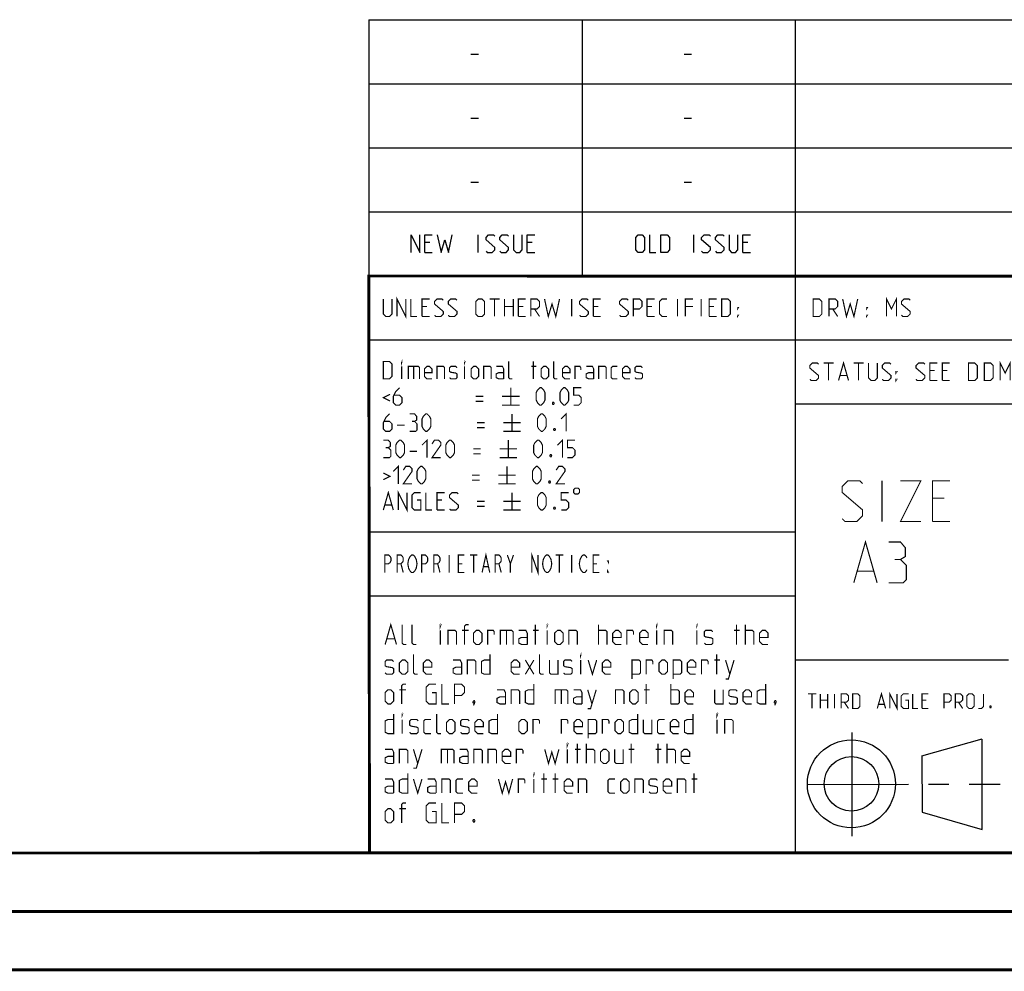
# Model space of a CAD drawing. Header units: millimetres. Extents: x 0 to 420, y 0 to 297.
# Tile 10 of 13: x 217 to 301, y 0 to 81. Entities that reach past the tile are written whole.
import ezdxf

# ---------------------------------------------------------------- set-up
doc = ezdxf.new("R2010")
doc.units = ezdxf.units.MM
doc.header["$LTSCALE"] = 23.1
doc.linetypes.add('CENTER', pattern=[0.6, 0.375, -0.075, 0.075, -0.075])
doc.layers.get('0').update_dxf_attribs({"linetype": 'CONTINUOUS'})
doc.layers.add('DEFAULT_1', color=7, linetype='CENTER')

msp = doc.modelspace()

# ---------------------------------------------------------------- linework, layer by layer
at = {"color": 2, "linetype": 'CONTINUOUS'}
for p, q in [((246.8497, 81.4948), (409.8097, 81.4948)), ((246.8497, 81.4948), (246.8497, 10.1248)), ((265.1297, 81.4948), (265.1297, 59.5348)), ((283.4097, 81.4948), (283.4097, 10.1248)), ((255.5968, 78.5355), (256.2397, 78.5355)), ((273.8768, 78.5355), (274.5197, 78.5355)), ((246.8497, 76.0048), (409.8097, 76.0048)), ((255.5968, 73.0455), (256.2397, 73.0455)), ((273.8768, 73.0455), (274.5197, 73.0455)), ((246.8497, 70.5148), (409.8097, 70.5148)), ((255.5968, 67.5555), (256.2397, 67.5555)), ((273.8768, 67.5555), (274.5197, 67.5555)), ((246.8497, 65.0248), (409.8097, 65.0248)), ((256.2218, 61.5298), (256.2218, 63.0298)), ((274.6982, 61.5298), (274.6982, 63.0298)), ((252.079, 62.387), (251.6504, 62.387)), ((260.8647, 62.387), (260.4361, 62.387)), ((279.3411, 62.387), (278.9125, 62.387)), ((251.6504, 61.5298), (252.2932, 61.5298)), ((260.4361, 61.5298), (261.0789, 61.5298)), ((278.9125, 61.5298), (279.5554, 61.5298)), ((246.8497, 59.5348), (409.8097, 59.5348)), ((246.8497, 54.0448), (356.5297, 54.0448)), ((283.4097, 48.5548), (338.2497, 48.5548)), ((246.8497, 37.5748), (283.4097, 37.5748)), ((246.8497, 32.0848), (283.4097, 32.0848)), ((283.4097, 26.5948), (301.6897, 26.5948)), ((288.2433, 20.3464), (288.2433, 11.4562)), ((294.2615, 18.3704), (299.4278, 19.8112)), ((299.4288, 12.0387), (299.4304, 19.8002)), ((294.2618, 18.3702), (294.2732, 13.5235)), ((294.2723, 13.5244), (299.4283, 12.0388)), ((246.8497, 10.1248), (409.8097, 10.1248))]:
    msp.add_line(p, q, dxfattribs=at)
at = {"color": 7, "linetype": 'CONTINUOUS'}
for p, q in [((246.9195, 10.2171), (246.8474, 59.5185)), ((246.8681, 59.5058), (409.628, 59.4942)), ((409.86, 10.0737), (25.007, 10.0134))]:
    msp.add_line(p, q, dxfattribs=at)
at = {"color": 2, "linetype": 'CONTINUOUS'}
for points in [[(250.4718, 61.5298), (250.4718, 63.0298), (251.2218, 61.5298), (251.2218, 63.0298)], [(251.6504, 61.5298), (251.6504, 63.0298), (252.2932, 63.0298)], [(252.7218, 63.0298), (253.0432, 61.5298), (253.3647, 62.6013), (253.6861, 61.5298), (254.0075, 63.0298)], [(256.9004, 61.637), (257.0075, 61.5298), (257.4361, 61.5298), (257.6504, 61.7441), (257.6504, 61.9584), (256.9004, 62.6013), (256.9004, 62.8155), (257.1147, 63.0298), (257.5432, 63.0298), (257.6504, 62.9227)], [(258.079, 61.637), (258.1861, 61.5298), (258.6147, 61.5298), (258.8289, 61.7441), (258.8289, 61.9584), (258.079, 62.6013), (258.079, 62.8155), (258.2932, 63.0298), (258.7218, 63.0298), (258.8289, 62.9227)], [(259.2575, 63.0298), (259.2575, 61.7441), (259.4718, 61.5298), (259.7932, 61.5298), (260.0075, 61.7441), (260.0075, 63.0298)], [(260.4361, 61.5298), (260.4361, 63.0298), (261.0789, 63.0298)], [(269.734, 61.7441), (269.734, 62.8155), (269.9482, 63.0298), (270.2697, 63.0298), (270.4839, 62.8155), (270.4839, 61.7441), (270.2697, 61.5298), (269.9482, 61.5298), (269.734, 61.7441)], [(270.9125, 63.0298), (270.9125, 61.5298), (271.4482, 61.5298)], [(271.8768, 61.5298), (271.8768, 63.0298), (272.4125, 63.0298), (272.6268, 62.8155), (272.6268, 61.7441), (272.4125, 61.5298), (271.8768, 61.5298)], [(275.3768, 61.637), (275.484, 61.5298), (275.9125, 61.5298), (276.1268, 61.7441), (276.1268, 61.9584), (275.3768, 62.6013), (275.3768, 62.8155), (275.5911, 63.0298), (276.0197, 63.0298), (276.1268, 62.9227)], [(276.5554, 61.637), (276.6625, 61.5298), (277.0911, 61.5298), (277.3054, 61.7441), (277.3054, 61.9584), (276.5554, 62.6013), (276.5554, 62.8155), (276.7697, 63.0298), (277.1982, 63.0298), (277.3054, 62.9227)], [(277.7339, 63.0298), (277.7339, 61.7441), (277.9482, 61.5298), (278.2697, 61.5298), (278.4839, 61.7441), (278.4839, 63.0298)], [(278.9125, 61.5298), (278.9125, 63.0298), (279.5554, 63.0298)]]:
    msp.add_lwpolyline(points, dxfattribs=at)
at = {"color": 7, "linetype": 'CONTINUOUS', "const_width": 0.25}
for points in [[(246.906, 9.9543), (246.8462, 59.6389)], [(246.8597, 59.511), (409.6521, 59.467)], [(409.8307, 10.048), (25, 10)], [(20, 5), (415, 5)], [(420, 0), (0, 0)]]:
    msp.add_lwpolyline(points, dxfattribs=at)
at = {"color": 2, "linetype": 'CONTINUOUS', "const_width": 0.1}
for points in [[(248.0907, 57.5398), (248.0907, 56.2541), (248.305, 56.0398), (248.6264, 56.0398), (248.8407, 56.2541), (248.8407, 57.5398)], [(249.2693, 56.0398), (249.2693, 57.5398), (250.0193, 56.0398), (250.0193, 57.5398)], [(250.4479, 57.5398), (250.4479, 56.0398), (250.9836, 56.0398)], [(251.4122, 56.0398), (251.4122, 57.5398), (252.055, 57.5398)], [(252.4836, 56.147), (252.5907, 56.0398), (253.0193, 56.0398), (253.2336, 56.2541), (253.2336, 56.4684), (252.4836, 57.1113), (252.4836, 57.3255), (252.6979, 57.5398), (253.1264, 57.5398), (253.2336, 57.4327)], [(253.6622, 56.147), (253.7693, 56.0398), (254.1979, 56.0398), (254.4122, 56.2541), (254.4122, 56.4684), (253.6622, 57.1113), (253.6622, 57.3255), (253.8764, 57.5398), (254.305, 57.5398), (254.4122, 57.4327)], [(256.0193, 56.2541), (256.0193, 57.3255), (256.2336, 57.5398), (256.555, 57.5398), (256.7693, 57.3255), (256.7693, 56.2541), (256.555, 56.0398), (256.2336, 56.0398), (256.0193, 56.2541)], [(257.1979, 57.5398), (258.055, 57.5398)], [(257.6264, 56.0398), (257.6264, 57.5398)], [(258.4836, 56.0398), (258.4836, 57.5398)], [(259.2336, 57.5398), (259.2336, 56.0398)], [(259.6622, 56.0398), (259.6622, 57.5398), (260.305, 57.5398)], [(260.7336, 56.0398), (260.7336, 57.5398), (261.2693, 57.5398), (261.4836, 57.3255), (261.4836, 56.897), (261.2693, 56.6827), (260.7336, 56.6827)], [(261.9122, 57.5398), (262.2336, 56.0398), (262.555, 57.1113), (262.8764, 56.0398), (263.1979, 57.5398)], [(264.2336, 56.0398), (264.2336, 57.5398)], [(264.9122, 56.147), (265.0193, 56.0398), (265.4479, 56.0398), (265.6622, 56.2541), (265.6622, 56.4684), (264.9122, 57.1113), (264.9122, 57.3255), (265.1265, 57.5398), (265.555, 57.5398), (265.6622, 57.4327)], [(266.0907, 56.0398), (266.0907, 57.5398), (266.7336, 57.5398)], [(268.3407, 56.147), (268.4479, 56.0398), (268.8764, 56.0398), (269.0907, 56.2541), (269.0907, 56.4684), (268.3407, 57.1113), (268.3407, 57.3255), (268.555, 57.5398), (268.9836, 57.5398), (269.0907, 57.4327)], [(269.5193, 56.0398), (269.5193, 57.5398), (270.055, 57.5398), (270.2693, 57.3255), (270.2693, 56.897), (270.055, 56.6827), (269.5193, 56.6827)], [(270.6979, 56.0398), (270.6979, 57.5398), (271.3407, 57.5398)], [(272.4122, 56.0398), (271.9836, 56.0398), (271.7693, 56.2541), (271.7693, 57.3255), (271.9836, 57.5398), (272.4122, 57.5398)], [(273.305, 56.0398), (273.305, 57.5398)], [(273.9836, 56.0398), (273.9836, 57.5398), (274.6264, 57.5398)], [(275.3407, 56.0398), (275.3407, 57.5398)], [(276.0193, 56.0398), (276.0193, 57.5398), (276.6622, 57.5398)], [(277.0907, 56.0398), (277.0907, 57.5398), (277.6265, 57.5398), (277.8407, 57.3255), (277.8407, 56.2541), (277.6265, 56.0398), (277.0907, 56.0398)], [(284.9364, 56.0398), (284.9364, 57.5398), (285.4722, 57.5398), (285.6864, 57.3255), (285.6864, 56.2541), (285.4722, 56.0398), (284.9364, 56.0398)], [(286.2936, 56.0398), (286.2936, 57.5398), (286.8293, 57.5398), (287.0436, 57.3255), (287.0436, 56.897), (286.8293, 56.6827), (286.2936, 56.6827)], [(287.4722, 57.5398), (287.7936, 56.0398), (288.115, 57.1113), (288.4365, 56.0398), (288.7579, 57.5398)], [(291.2222, 56.0398), (291.2222, 57.5398), (291.6507, 56.6827), (292.0793, 57.5398), (292.0793, 56.0398)], [(292.5079, 56.147), (292.615, 56.0398), (293.0436, 56.0398), (293.2579, 56.2541), (293.2579, 56.4684), (292.5079, 57.1113), (292.5079, 57.3255), (292.7222, 57.5398), (293.1507, 57.5398), (293.2579, 57.4327)], [(251.8407, 56.897), (251.4122, 56.897)], [(258.4836, 56.897), (259.2336, 56.897)], [(260.0907, 56.897), (259.6622, 56.897)], [(261.055, 56.6827), (261.4836, 56.0398)], [(266.5193, 56.897), (266.0907, 56.897)], [(271.1265, 56.897), (270.6979, 56.897)], [(274.6264, 56.897), (273.9836, 56.897)], [(276.4479, 56.897), (276.0193, 56.897)], [(278.4479, 56.6827), (278.4479, 56.7898), (278.5193, 56.7898), (278.4479, 56.6827)], [(286.615, 56.6827), (287.0436, 56.0398)], [(289.5079, 56.6827), (289.5079, 56.7898), (289.5793, 56.7898), (289.5079, 56.6827)], [(251.4122, 56.0398), (252.055, 56.0398)], [(259.6622, 56.0398), (260.305, 56.0398)], [(266.0907, 56.0398), (266.7336, 56.0398)], [(270.6979, 56.0398), (271.3407, 56.0398)], [(276.0193, 56.0398), (276.6622, 56.0398)], [(278.4479, 56.0398), (278.4479, 56.147), (278.5193, 56.147), (278.4479, 56.0398)], [(289.5079, 56.0398), (289.5079, 56.147), (289.5793, 56.147), (289.5079, 56.0398)], [(248.0907, 50.6848), (248.0907, 52.1848), (248.6264, 52.1848), (248.8407, 51.9705), (248.8407, 50.8991), (248.6264, 50.6848), (248.0907, 50.6848)], [(249.6622, 52.0777), (249.6622, 52.1848), (249.6979, 52.1848), (249.6622, 52.0777)], [(249.6622, 50.6848), (249.6622, 51.7563)], [(250.2336, 50.6848), (250.2336, 51.7563), (251.0907, 51.7563), (251.1979, 51.6491), (251.1979, 50.6848)], [(250.6979, 51.7563), (250.6979, 50.6848)], [(252.2693, 50.6848), (251.8407, 50.6848), (251.6265, 50.8991), (251.6265, 51.542), (251.8407, 51.7563), (252.055, 51.7563), (252.2693, 51.542), (252.2693, 51.2205), (251.6265, 51.2205)], [(252.6979, 50.6848), (252.6979, 51.7563), (253.2336, 51.7563), (253.3407, 51.6491), (253.3407, 50.6848)], [(253.7693, 50.792), (253.8764, 50.6848), (254.305, 50.6848), (254.4122, 50.792), (254.4122, 51.1134), (254.305, 51.1848), (253.8764, 51.2563), (253.7693, 51.3277), (253.7693, 51.6491), (253.8764, 51.7563), (254.305, 51.7563), (254.4122, 51.6491)], [(255.055, 52.0777), (255.055, 52.1848), (255.0907, 52.1848), (255.055, 52.0777)], [(255.055, 50.6848), (255.055, 51.7563)], [(255.6264, 50.8991), (255.6264, 51.542), (255.8407, 51.7563), (256.055, 51.7563), (256.2693, 51.542), (256.2693, 50.8991), (256.055, 50.6848), (255.8407, 50.6848), (255.6264, 50.8991)], [(256.6979, 50.6848), (256.6979, 51.7563), (257.2336, 51.7563), (257.3407, 51.6491), (257.3407, 50.6848)], [(258.4122, 50.6848), (258.4122, 51.542), (258.305, 51.7563), (257.7693, 51.7563)], [(259.1622, 50.6848), (258.9479, 50.6848), (258.8407, 50.792), (258.8407, 52.1848)], [(260.7693, 51.7563), (261.1979, 51.7563)], [(260.9479, 50.6848), (260.9479, 52.1848)], [(261.6264, 50.8991), (261.6264, 51.542), (261.8407, 51.7563), (262.055, 51.7563), (262.2693, 51.542), (262.2693, 50.8991), (262.055, 50.6848), (261.8407, 50.6848), (261.6264, 50.8991)], [(263.0193, 50.6848), (262.805, 50.6848), (262.6979, 50.792), (262.6979, 52.1848)], [(264.0907, 50.6848), (263.6622, 50.6848), (263.4479, 50.8991), (263.4479, 51.542), (263.6622, 51.7563), (263.8765, 51.7563), (264.0907, 51.542), (264.0907, 51.2205), (263.4479, 51.2205)], [(264.5193, 50.6848), (264.5193, 51.7563), (264.9479, 51.7563), (265.0193, 51.6491), (265.0193, 51.4348)], [(266.1264, 50.6848), (266.1264, 51.542), (266.0193, 51.7563), (265.4836, 51.7563)], [(266.555, 50.6848), (266.555, 51.7563), (267.0907, 51.7563), (267.1979, 51.6491), (267.1979, 50.6848)], [(268.1622, 50.6848), (267.7336, 50.6848), (267.6264, 50.792), (267.6264, 51.6491), (267.7336, 51.7563), (268.1622, 51.7563)], [(269.2336, 50.6848), (268.805, 50.6848), (268.5907, 50.8991), (268.5907, 51.542), (268.805, 51.7563), (269.0193, 51.7563), (269.2336, 51.542), (269.2336, 51.2205), (268.5907, 51.2205)], [(269.6622, 50.792), (269.7693, 50.6848), (270.1979, 50.6848), (270.305, 50.792), (270.305, 51.1134), (270.1979, 51.1848), (269.7693, 51.2563), (269.6622, 51.3277), (269.6622, 51.6491), (269.7693, 51.7563), (270.1979, 51.7563), (270.305, 51.6491)], [(284.6507, 50.657), (284.7579, 50.5498), (285.1865, 50.5498), (285.4007, 50.7641), (285.4007, 50.9784), (284.6507, 51.6213), (284.6507, 51.8355), (284.865, 52.0498), (285.2936, 52.0498), (285.4007, 51.9427)], [(285.8293, 52.0498), (286.6865, 52.0498)], [(286.2579, 50.5498), (286.2579, 52.0498)], [(287.115, 50.5498), (287.5436, 52.0498), (287.9722, 50.5498)], [(288.4007, 52.0498), (289.2579, 52.0498)], [(288.8293, 50.5498), (288.8293, 52.0498)], [(289.6864, 52.0498), (289.6864, 50.7641), (289.9007, 50.5498), (290.2222, 50.5498), (290.4365, 50.7641), (290.4365, 52.0498)], [(290.865, 50.657), (290.9722, 50.5498), (291.4007, 50.5498), (291.615, 50.7641), (291.615, 50.9784), (290.865, 51.6213), (290.865, 51.8355), (291.0793, 52.0498), (291.5079, 52.0498), (291.615, 51.9427)], [(293.7579, 50.657), (293.865, 50.5498), (294.2936, 50.5498), (294.5079, 50.7641), (294.5079, 50.9784), (293.7579, 51.6213), (293.7579, 51.8355), (293.9722, 52.0498), (294.4007, 52.0498), (294.5079, 51.9427)], [(294.9364, 50.5498), (294.9364, 52.0498), (295.5793, 52.0498)], [(296.0079, 50.5498), (296.0079, 52.0498), (296.6507, 52.0498)], [(298.2579, 50.5498), (298.2579, 52.0498), (298.7936, 52.0498), (299.0079, 51.8355), (299.0079, 50.7641), (298.7936, 50.5498), (298.2579, 50.5498)], [(299.615, 50.5498), (299.615, 52.0498), (300.1507, 52.0498), (300.365, 51.8355), (300.365, 50.7641), (300.1507, 50.5498), (299.615, 50.5498)], [(300.9722, 50.5498), (300.9722, 52.0498), (301.4007, 51.1927), (301.8293, 52.0498), (301.8293, 50.5498)], [(258.4122, 50.6848), (257.9836, 50.6848), (257.7693, 50.792), (257.7693, 51.1134), (257.9836, 51.2205), (258.4122, 51.2205)], [(266.1264, 50.6848), (265.6979, 50.6848), (265.4836, 50.792), (265.4836, 51.1134), (265.6979, 51.2205), (266.1264, 51.2205)], [(287.2579, 50.9784), (287.8293, 50.9784)], [(292.0436, 51.1927), (292.0436, 51.2998), (292.115, 51.2998), (292.0436, 51.1927)], [(292.0436, 50.5498), (292.0436, 50.657), (292.115, 50.657), (292.0436, 50.5498)], [(295.365, 51.407), (294.9364, 51.407)], [(296.4365, 51.407), (296.0079, 51.407)], [(249.4836, 49.9348), (249.1622, 49.6134), (248.9479, 49.1848), (248.9479, 48.6491), (249.1622, 48.4348), (249.4836, 48.4348), (249.6979, 48.6491), (249.6979, 49.0777), (249.4836, 49.292), (249.0193, 49.292)], [(259.0193, 49.9348), (259.0193, 48.4348)], [(261.1979, 48.8634), (261.1979, 49.5063), (261.305, 49.7205), (261.5193, 49.9348), (261.6264, 49.9348), (261.8407, 49.7205), (261.9479, 49.5063), (261.9479, 48.8634), (261.8407, 48.6491), (261.6264, 48.4348), (261.5193, 48.4348), (261.305, 48.6491), (261.1979, 48.8634)], [(263.2336, 48.8634), (263.2336, 49.5063), (263.3407, 49.7205), (263.555, 49.9348), (263.6622, 49.9348), (263.8765, 49.7205), (263.9836, 49.5063), (263.9836, 48.8634), (263.8765, 48.6491), (263.6622, 48.4348), (263.555, 48.4348), (263.3407, 48.6491), (263.2336, 48.8634)], [(264.4122, 48.4348), (264.8407, 48.4348), (265.055, 48.6491), (265.055, 49.0777), (264.8407, 49.292), (264.4122, 49.292), (264.4122, 49.9348), (265.055, 49.9348)], [(294.9364, 50.5498), (295.5793, 50.5498)], [(296.0079, 50.5498), (296.6507, 50.5498)], [(248.6622, 49.3634), (248.0907, 49.0777), (248.6622, 48.792)], [(256.0193, 49.1848), (256.6622, 49.1848)], [(258.2693, 49.1848), (259.7693, 49.1848)], [(256.0193, 48.7563), (256.6622, 48.7563)], [(258.2693, 48.4348), (259.7693, 48.4348)], [(262.6979, 48.6848), (262.7336, 48.6134), (262.7336, 48.5777), (262.6979, 48.5063), (262.6265, 48.5063), (262.5907, 48.5777), (262.5907, 48.6134), (262.6265, 48.6848), (262.6979, 48.6848)], [(248.6264, 47.6848), (248.305, 47.3634), (248.0907, 46.9348), (248.0907, 46.3991), (248.305, 46.1848), (248.6264, 46.1848), (248.8407, 46.3991), (248.8407, 46.8277), (248.6264, 47.042), (248.1622, 47.042)], [(250.7693, 47.042), (250.9479, 47.1491), (250.9479, 47.4705), (250.7693, 47.6848), (250.3407, 47.6848)], [(251.4122, 46.6134), (251.4122, 47.2563), (251.5193, 47.4705), (251.7336, 47.6848), (251.8407, 47.6848), (252.055, 47.4705), (252.1622, 47.2563), (252.1622, 46.6134), (252.055, 46.3991), (251.8407, 46.1848), (251.7336, 46.1848), (251.5193, 46.3991), (251.4122, 46.6134)], [(259.1264, 47.6848), (259.1264, 46.1848)], [(261.305, 46.6134), (261.305, 47.2563), (261.4122, 47.4705), (261.6264, 47.6848), (261.7336, 47.6848), (261.9479, 47.4705), (262.055, 47.2563), (262.055, 46.6134), (261.9479, 46.3991), (261.7336, 46.1848), (261.6264, 46.1848), (261.4122, 46.3991), (261.305, 46.6134)], [(263.3407, 47.2563), (263.7693, 47.6848), (263.7693, 46.1848)], [(249.2693, 46.7205), (249.9122, 46.7205)], [(250.3407, 46.1848), (250.8765, 46.1848), (250.9836, 46.292), (250.9836, 46.8277), (250.7693, 47.042), (250.555, 47.042)], [(256.1265, 46.9348), (256.7693, 46.9348)], [(256.1265, 46.5063), (256.7693, 46.5063)], [(258.3764, 46.9348), (259.8765, 46.9348)], [(262.805, 46.4348), (262.8407, 46.3634), (262.8407, 46.3277), (262.805, 46.2563), (262.7336, 46.2563), (262.6979, 46.3277), (262.6979, 46.3634), (262.7336, 46.4348), (262.805, 46.4348)], [(258.3764, 46.1848), (259.8765, 46.1848)], [(248.5193, 44.792), (248.6979, 44.8991), (248.6979, 45.2205), (248.5193, 45.4348), (248.0907, 45.4348)], [(248.0907, 43.9348), (248.6264, 43.9348), (248.7336, 44.042), (248.7336, 44.5777), (248.5193, 44.792), (248.305, 44.792)], [(249.1622, 44.3634), (249.1622, 45.0063), (249.2693, 45.2205), (249.4836, 45.4348), (249.5907, 45.4348), (249.805, 45.2205), (249.9122, 45.0063), (249.9122, 44.3634), (249.805, 44.1491), (249.5907, 43.9348), (249.4836, 43.9348), (249.2693, 44.1491), (249.1622, 44.3634)], [(251.4122, 45.0063), (251.8407, 45.4348), (251.8407, 43.9348)], [(253.0193, 43.9348), (252.2693, 43.9348), (253.0193, 45.0063), (253.0193, 45.2205), (252.805, 45.4348), (252.4836, 45.4348), (252.2693, 45.1134)], [(253.4479, 44.3634), (253.4479, 45.0063), (253.555, 45.2205), (253.7693, 45.4348), (253.8764, 45.4348), (254.0907, 45.2205), (254.1979, 45.0063), (254.1979, 44.3634), (254.0907, 44.1491), (253.8764, 43.9348), (253.7693, 43.9348), (253.555, 44.1491), (253.4479, 44.3634)], [(258.805, 45.4348), (258.805, 43.9348)], [(260.9836, 44.3634), (260.9836, 45.0063), (261.0907, 45.2205), (261.305, 45.4348), (261.4122, 45.4348), (261.6264, 45.2205), (261.7336, 45.0063), (261.7336, 44.3634), (261.6264, 44.1491), (261.4122, 43.9348), (261.305, 43.9348), (261.0907, 44.1491), (260.9836, 44.3634)], [(263.0193, 45.0063), (263.4479, 45.4348), (263.4479, 43.9348)], [(263.8765, 43.9348), (264.305, 43.9348), (264.5193, 44.1491), (264.5193, 44.5777), (264.305, 44.792), (263.8765, 44.792), (263.8765, 45.4348), (264.5193, 45.4348)], [(250.3407, 44.4705), (250.9836, 44.4705)], [(255.805, 44.6848), (256.4479, 44.6848)], [(255.805, 44.2563), (256.4479, 44.2563)], [(258.055, 44.6848), (259.555, 44.6848)], [(258.055, 43.9348), (259.555, 43.9348)], [(262.4836, 44.1848), (262.5193, 44.1134), (262.5193, 44.0777), (262.4836, 44.0063), (262.4122, 44.0063), (262.3764, 44.0777), (262.3764, 44.1134), (262.4122, 44.1848), (262.4836, 44.1848)], [(248.9479, 42.7563), (249.3765, 43.1848), (249.3765, 41.6848)], [(250.555, 41.6848), (249.805, 41.6848), (250.555, 42.7563), (250.555, 42.9705), (250.3407, 43.1848), (250.0193, 43.1848), (249.805, 42.8634)], [(250.9836, 42.1134), (250.9836, 42.7563), (251.0907, 42.9705), (251.305, 43.1848), (251.4122, 43.1848), (251.6265, 42.9705), (251.7336, 42.7563), (251.7336, 42.1134), (251.6265, 41.8991), (251.4122, 41.6848), (251.305, 41.6848), (251.0907, 41.8991), (250.9836, 42.1134)], [(258.6979, 43.1848), (258.6979, 41.6848)], [(260.8764, 42.1134), (260.8764, 42.7563), (260.9836, 42.9705), (261.1979, 43.1848), (261.305, 43.1848), (261.5193, 42.9705), (261.6264, 42.7563), (261.6264, 42.1134), (261.5193, 41.8991), (261.305, 41.6848), (261.1979, 41.6848), (260.9836, 41.8991), (260.8764, 42.1134)], [(263.6622, 41.6848), (262.9122, 41.6848), (263.6622, 42.7563), (263.6622, 42.9705), (263.4479, 43.1848), (263.1264, 43.1848), (262.9122, 42.8634)], [(248.0907, 42.6134), (248.6622, 42.3277), (248.0907, 42.042)], [(255.6979, 42.4348), (256.3407, 42.4348)], [(257.9479, 42.4348), (259.4479, 42.4348)], [(255.6979, 42.0063), (256.3407, 42.0063)], [(257.9479, 41.6848), (259.4479, 41.6848)], [(262.3764, 41.9348), (262.4122, 41.8634), (262.4122, 41.8277), (262.3764, 41.7563), (262.305, 41.7563), (262.2693, 41.8277), (262.2693, 41.8634), (262.305, 41.9348), (262.3764, 41.9348)], [(264.4122, 41.1848), (264.4122, 40.9348), (264.5372, 40.8098), (264.7872, 40.8098), (264.9122, 40.9348), (264.9122, 41.1848), (264.7872, 41.3098), (264.5372, 41.3098), (264.4122, 41.1848)], [(287.4247, 38.6998), (287.6747, 38.4498), (288.6747, 38.4498), (289.1747, 38.9498), (289.1747, 39.4498), (287.4247, 40.9498), (287.4247, 41.4498), (287.9247, 41.9498), (288.9247, 41.9498), (289.1747, 41.6998)], [(290.8413, 38.4498), (290.8413, 41.9498)], [(292.4247, 41.9498), (294.1747, 41.9498), (292.4247, 38.4498), (294.1747, 38.4498)], [(295.1747, 38.4498), (295.1747, 41.9498), (296.6747, 41.9498)], [(248.0907, 39.4348), (248.5193, 40.9348), (248.9479, 39.4348)], [(249.3765, 39.4348), (249.3765, 40.9348), (250.1265, 39.4348), (250.1265, 40.9348)], [(250.9836, 40.292), (251.305, 40.292), (251.305, 39.4348), (250.7693, 39.4348), (250.555, 39.6491), (250.555, 40.7205), (250.7693, 40.9348), (251.305, 40.9348)], [(251.7336, 40.9348), (251.7336, 39.4348), (252.2693, 39.4348)], [(252.6979, 39.4348), (252.6979, 40.9348), (253.3407, 40.9348)], [(253.7693, 39.542), (253.8764, 39.4348), (254.305, 39.4348), (254.5193, 39.6491), (254.5193, 39.8634), (253.7693, 40.5063), (253.7693, 40.7205), (253.9836, 40.9348), (254.4122, 40.9348), (254.5193, 40.8277)], [(259.1264, 40.9348), (259.1264, 39.4348)], [(261.305, 39.8634), (261.305, 40.5063), (261.4122, 40.7205), (261.6264, 40.9348), (261.7336, 40.9348), (261.9479, 40.7205), (262.055, 40.5063), (262.055, 39.8634), (261.9479, 39.6491), (261.7336, 39.4348), (261.6264, 39.4348), (261.4122, 39.6491), (261.305, 39.8634)], [(263.3407, 39.4348), (263.7693, 39.4348), (263.9836, 39.6491), (263.9836, 40.0777), (263.7693, 40.292), (263.3407, 40.292), (263.3407, 40.9348), (263.9836, 40.9348)], [(248.2336, 39.8634), (248.805, 39.8634)], [(253.1264, 40.292), (252.6979, 40.292)], [(256.1265, 40.1848), (256.7693, 40.1848)], [(256.1265, 39.7563), (256.7693, 39.7563)], [(258.3764, 40.1848), (259.8765, 40.1848)], [(262.805, 39.6848), (262.8407, 39.6134), (262.8407, 39.5777), (262.805, 39.5063), (262.7336, 39.5063), (262.6979, 39.5777), (262.6979, 39.6134), (262.7336, 39.6848), (262.805, 39.6848)], [(296.1747, 40.4498), (295.1747, 40.4498)], [(252.6979, 39.4348), (253.3407, 39.4348)], [(258.3764, 39.4348), (259.8765, 39.4348)], [(295.1747, 38.4498), (296.6747, 38.4498)], [(288.4247, 33.1998), (289.4247, 36.6998), (290.4247, 33.1998)], [(292.4247, 35.1998), (292.8413, 35.4498), (292.8413, 36.1998), (292.4247, 36.6998), (291.4247, 36.6998)], [(248.2247, 34.0798), (248.2247, 35.5798), (248.5528, 35.5798), (248.684, 35.4548), (248.7497, 35.3298), (248.7497, 35.0798), (248.684, 34.9548), (248.5528, 34.8298), (248.2247, 34.8298)], [(249.2747, 34.0798), (249.2747, 35.5798), (249.6028, 35.5798), (249.734, 35.4548), (249.7997, 35.3298), (249.7997, 35.0798), (249.734, 34.9548), (249.6028, 34.8298), (249.2747, 34.8298)], [(250.8497, 34.3298), (250.784, 34.2048), (250.6528, 34.0798), (250.5215, 34.0798), (250.3903, 34.2048), (250.3247, 34.3298), (250.259, 34.4548), (250.1934, 34.8298), (250.259, 35.2048), (250.3247, 35.3298), (250.3903, 35.4548), (250.5215, 35.5798), (250.6528, 35.5798), (250.784, 35.4548), (250.8497, 35.3298), (250.9153, 35.2048), (250.9809, 34.8298), (250.9153, 34.4548), (250.8497, 34.3298)], [(251.3747, 34.0798), (251.3747, 35.5798), (251.7028, 35.5798), (251.834, 35.4548), (251.8997, 35.3298), (251.8997, 35.0798), (251.834, 34.9548), (251.7028, 34.8298), (251.3747, 34.8298)], [(252.4247, 34.0798), (252.4247, 35.5798), (252.7528, 35.5798), (252.884, 35.4548), (252.9497, 35.3298), (252.9497, 35.0798), (252.884, 34.9548), (252.7528, 34.8298), (252.4247, 34.8298)], [(253.7372, 35.5798), (253.7372, 34.0798)], [(255.0497, 34.0798), (254.5247, 34.0798), (254.5247, 35.5798), (255.0497, 35.5798)], [(255.509, 35.5798), (256.1653, 35.5798)], [(255.8372, 35.5798), (255.8372, 34.0798)], [(256.559, 34.0798), (256.8872, 35.5798), (257.2153, 34.0798)], [(257.6747, 34.0798), (257.6747, 35.5798), (258.0028, 35.5798), (258.134, 35.4548), (258.1997, 35.3298), (258.1997, 35.0798), (258.134, 34.9548), (258.0028, 34.8298), (257.6747, 34.8298)], [(258.7247, 35.5798), (258.9872, 34.8298), (258.9872, 34.0798)], [(258.9872, 34.8298), (259.2497, 35.5798)], [(260.8247, 34.0798), (260.8247, 35.5798), (261.3497, 34.0798), (261.3497, 35.5798)], [(262.3997, 34.3298), (262.334, 34.2048), (262.2028, 34.0798), (262.0715, 34.0798), (261.9403, 34.2048), (261.8747, 34.3298), (261.809, 34.4548), (261.7434, 34.8298), (261.809, 35.2048), (261.8747, 35.3298), (261.9403, 35.4548), (262.0715, 35.5798), (262.2028, 35.5798), (262.334, 35.4548), (262.3997, 35.3298), (262.4653, 35.2048), (262.5309, 34.8298), (262.4653, 34.4548), (262.3997, 34.3298)], [(262.859, 35.5798), (263.5153, 35.5798)], [(263.1872, 35.5798), (263.1872, 34.0798)], [(264.2372, 35.5798), (264.2372, 34.0798)], [(265.5497, 34.3298), (265.484, 34.2048), (265.3528, 34.0798), (265.2215, 34.0798), (265.0903, 34.2048), (265.0247, 34.3298), (264.959, 34.4548), (264.8934, 34.8298), (264.959, 35.2048), (265.0247, 35.3298), (265.0903, 35.4548), (265.2215, 35.5798), (265.3528, 35.5798), (265.484, 35.4548), (265.5497, 35.3298)], [(266.5997, 34.0798), (266.0747, 34.0798), (266.0747, 35.5798), (266.5997, 35.5798)], [(249.6028, 34.8298), (249.7997, 34.0798)], [(252.7528, 34.8298), (252.9497, 34.0798)], [(254.5247, 34.8298), (254.8528, 34.8298)], [(256.6903, 34.5798), (257.084, 34.5798)], [(258.0028, 34.8298), (258.1997, 34.0798)], [(266.0747, 34.8298), (266.4028, 34.8298)], [(267.3872, 35.0798), (267.3872, 34.9548), (267.3215, 35.0798), (267.3872, 35.0798)], [(291.4247, 33.1998), (292.6747, 33.1998), (292.9247, 33.4498), (292.9247, 34.6998), (292.4247, 35.1998), (291.9247, 35.1998)], [(267.3872, 34.0798), (267.3215, 34.0798), (267.3215, 34.2048), (267.3872, 34.0798)], [(288.758, 34.1998), (290.0913, 34.1998)], [(248.2479, 27.9048), (248.7336, 29.6048), (249.2193, 27.9048)], [(250.0693, 27.9048), (249.8265, 27.9048), (249.705, 28.0263), (249.705, 29.6048)], [(250.9193, 27.9048), (250.6765, 27.9048), (250.555, 28.0263), (250.555, 29.6048)], [(252.9836, 29.4834), (252.9836, 29.6048), (253.0241, 29.6048), (252.9836, 29.4834)], [(255.0479, 27.9048), (255.0479, 29.4834), (255.1693, 29.6048), (255.4122, 29.6048)], [(261.1193, 27.9048), (261.1193, 29.6048)], [(262.1312, 29.4834), (262.1312, 29.6048), (262.1717, 29.6048), (262.1312, 29.4834)], [(266.5431, 27.9048), (266.5431, 29.6048)], [(271.5217, 29.4834), (271.5217, 29.6048), (271.5622, 29.6048), (271.5217, 29.4834)], [(274.9622, 29.4834), (274.9622, 29.6048), (275.0026, 29.6048), (274.9622, 29.4834)], [(278.3622, 27.9048), (278.3622, 29.6048)], [(279.1312, 27.9048), (279.1312, 29.6048)], [(252.9836, 27.9048), (252.9836, 29.1191)], [(253.6312, 27.9048), (253.6312, 29.1191), (254.2384, 29.1191), (254.3598, 28.9977), (254.3598, 27.9048)], [(255.4122, 29.1191), (254.8455, 29.1191)], [(255.8169, 28.1477), (255.8169, 28.8763), (256.0598, 29.1191), (256.3026, 29.1191), (256.5455, 28.8763), (256.5455, 28.1477), (256.3026, 27.9048), (256.0598, 27.9048), (255.8169, 28.1477)], [(257.0312, 27.9048), (257.0312, 29.1191), (257.5169, 29.1191), (257.5979, 28.9977), (257.5979, 28.7548)], [(258.1241, 27.9048), (258.1241, 29.1191), (259.0955, 29.1191), (259.2169, 28.9977), (259.2169, 27.9048)], [(258.6502, 29.1191), (258.6502, 27.9048)], [(260.4312, 27.9048), (260.4312, 28.8763), (260.3098, 29.1191), (259.7026, 29.1191)], [(260.9169, 29.1191), (261.4026, 29.1191)], [(262.1312, 27.9048), (262.1312, 29.1191)], [(262.7788, 28.1477), (262.7788, 28.8763), (263.0217, 29.1191), (263.2646, 29.1191), (263.5074, 28.8763), (263.5074, 28.1477), (263.2646, 27.9048), (263.0217, 27.9048), (262.7788, 28.1477)], [(263.9931, 27.9048), (263.9931, 29.1191), (264.6003, 29.1191), (264.7217, 28.9977), (264.7217, 27.9048)], [(266.5431, 29.1191), (267.1502, 29.1191), (267.2717, 28.9977), (267.2717, 27.9048)], [(268.486, 27.9048), (268.0002, 27.9048), (267.7574, 28.1477), (267.7574, 28.8763), (268.0002, 29.1191), (268.2431, 29.1191), (268.486, 28.8763), (268.486, 28.512), (267.7574, 28.512)], [(268.9717, 27.9048), (268.9717, 29.1191), (269.4574, 29.1191), (269.5384, 28.9977), (269.5384, 28.7548)], [(270.7931, 27.9048), (270.3074, 27.9048), (270.0645, 28.1477), (270.0645, 28.8763), (270.3074, 29.1191), (270.5503, 29.1191), (270.7931, 28.8763), (270.7931, 28.512), (270.0645, 28.512)], [(271.5217, 27.9048), (271.5217, 29.1191)], [(272.1693, 27.9048), (272.1693, 29.1191), (272.7764, 29.1191), (272.8979, 28.9977), (272.8979, 27.9048)], [(274.9622, 27.9048), (274.9622, 29.1191)], [(275.6098, 28.0263), (275.7312, 27.9048), (276.2169, 27.9048), (276.3384, 28.0263), (276.3384, 28.3905), (276.2169, 28.4715), (275.7312, 28.5524), (275.6098, 28.6334), (275.6098, 28.9977), (275.7312, 29.1191), (276.2169, 29.1191), (276.3384, 28.9977)], [(278.1598, 29.1191), (278.6455, 29.1191)], [(279.1312, 29.1191), (279.7384, 29.1191), (279.8598, 28.9977), (279.8598, 27.9048)], [(281.0741, 27.9048), (280.5884, 27.9048), (280.3455, 28.1477), (280.3455, 28.8763), (280.5884, 29.1191), (280.8312, 29.1191), (281.0741, 28.8763), (281.0741, 28.512), (280.3455, 28.512)], [(248.4098, 28.3905), (249.0574, 28.3905)], [(260.4312, 27.9048), (259.9455, 27.9048), (259.7026, 28.0263), (259.7026, 28.3905), (259.9455, 28.512), (260.4312, 28.512)], [(251.0407, 25.3548), (250.7979, 25.3548), (250.6765, 25.4763), (250.6765, 27.0548)], [(257.2336, 27.0548), (257.2336, 25.3548), (256.7479, 25.3548), (256.505, 25.4763), (256.505, 26.4477), (256.7479, 26.5691), (257.2336, 26.5691)], [(261.8479, 25.3548), (261.605, 25.3548), (261.4836, 25.4763), (261.4836, 27.0548)], [(265.005, 26.9334), (265.005, 27.0548), (265.0455, 27.0548), (265.005, 26.9334)], [(276.6622, 25.3548), (276.6622, 27.0548)], [(248.2479, 25.4763), (248.3693, 25.3548), (248.855, 25.3548), (248.9765, 25.4763), (248.9765, 25.8405), (248.855, 25.9215), (248.3693, 26.0024), (248.2479, 26.0834), (248.2479, 26.4477), (248.3693, 26.5691), (248.855, 26.5691), (248.9765, 26.4477)], [(249.4622, 25.5977), (249.4622, 26.3263), (249.705, 26.5691), (249.9479, 26.5691), (250.1907, 26.3263), (250.1907, 25.5977), (249.9479, 25.3548), (249.705, 25.3548), (249.4622, 25.5977)], [(252.255, 25.3548), (251.7693, 25.3548), (251.5264, 25.5977), (251.5264, 26.3263), (251.7693, 26.5691), (252.0122, 26.5691), (252.255, 26.3263), (252.255, 25.962), (251.5264, 25.962)], [(254.805, 25.3548), (254.805, 26.3263), (254.6836, 26.5691), (254.0764, 26.5691)], [(255.2907, 25.3548), (255.2907, 26.5691), (255.8979, 26.5691), (256.0193, 26.4477), (256.0193, 25.3548)], [(259.7836, 25.3548), (259.2979, 25.3548), (259.055, 25.5977), (259.055, 26.3263), (259.2979, 26.5691), (259.5407, 26.5691), (259.7836, 26.3263), (259.7836, 25.962), (259.055, 25.962)], [(260.2693, 25.3548), (260.9979, 26.5691)], [(260.2693, 26.5691), (260.9979, 25.3548)], [(262.3336, 26.5691), (262.3336, 25.4763), (262.455, 25.3548), (263.0622, 25.3548), (263.0622, 26.5691)], [(263.5479, 25.4763), (263.6693, 25.3548), (264.155, 25.3548), (264.2764, 25.4763), (264.2764, 25.8405), (264.155, 25.9215), (263.6693, 26.0024), (263.5479, 26.0834), (263.5479, 26.4477), (263.6693, 26.5691), (264.155, 26.5691), (264.2764, 26.4477)], [(265.005, 25.3548), (265.005, 26.5691)], [(265.6526, 26.5691), (266.0169, 25.3548), (266.3812, 26.5691)], [(267.5955, 25.3548), (267.1098, 25.3548), (266.8669, 25.5977), (266.8669, 26.3263), (267.1098, 26.5691), (267.3526, 26.5691), (267.5955, 26.3263), (267.5955, 25.962), (266.8669, 25.962)], [(269.4169, 24.9501), (269.4169, 26.5691), (270.0241, 26.5691), (270.1455, 26.4477), (270.1455, 25.4763), (270.0241, 25.3548), (269.4169, 25.3548)], [(270.6312, 25.3548), (270.6312, 26.5691), (271.1169, 26.5691), (271.1979, 26.4477), (271.1979, 26.2048)], [(271.7241, 25.5977), (271.7241, 26.3263), (271.9669, 26.5691), (272.2098, 26.5691), (272.4526, 26.3263), (272.4526, 25.5977), (272.2098, 25.3548), (271.9669, 25.3548), (271.7241, 25.5977)], [(272.9383, 24.9501), (272.9383, 26.5691), (273.5455, 26.5691), (273.6669, 26.4477), (273.6669, 25.4763), (273.5455, 25.3548), (272.9383, 25.3548)], [(274.8812, 25.3548), (274.3955, 25.3548), (274.1526, 25.5977), (274.1526, 26.3263), (274.3955, 26.5691), (274.6383, 26.5691), (274.8812, 26.3263), (274.8812, 25.962), (274.1526, 25.962)], [(275.3669, 25.3548), (275.3669, 26.5691), (275.8526, 26.5691), (275.9336, 26.4477), (275.9336, 26.2048)], [(276.4598, 26.5691), (276.9455, 26.5691)], [(277.4312, 24.9501), (277.6741, 24.9501), (278.1598, 26.5691)], [(277.4312, 26.5691), (277.7955, 25.3548)], [(254.805, 25.3548), (254.3193, 25.3548), (254.0764, 25.4763), (254.0764, 25.8405), (254.3193, 25.962), (254.805, 25.962)], [(249.6645, 22.8048), (249.6645, 24.3834), (249.786, 24.5048), (250.0288, 24.5048)], [(252.255, 23.7763), (252.6193, 23.7763), (252.6193, 22.8048), (252.0122, 22.8048), (251.7693, 23.0477), (251.7693, 24.262), (252.0122, 24.5048), (252.6193, 24.5048)], [(253.105, 24.5048), (253.105, 22.8048), (253.7122, 22.8048)], [(254.1979, 22.8048), (254.1979, 24.5048), (254.805, 24.5048), (255.0479, 24.262), (255.0479, 23.7763), (254.805, 23.5334), (254.1979, 23.5334)], [(260.9979, 24.5048), (260.9979, 22.8048), (260.5122, 22.8048), (260.2693, 22.9263), (260.2693, 23.8977), (260.5122, 24.0191), (260.9979, 24.0191)], [(270.6312, 22.8048), (270.6312, 24.5048)], [(272.736, 22.8048), (272.736, 24.5048)], [(280.8717, 24.5048), (280.8717, 22.8048), (280.386, 22.8048), (280.1431, 22.9263), (280.1431, 23.8977), (280.386, 24.0191), (280.8717, 24.0191)], [(248.2479, 23.0477), (248.2479, 23.7763), (248.4907, 24.0191), (248.7336, 24.0191), (248.9765, 23.7763), (248.9765, 23.0477), (248.7336, 22.8048), (248.4907, 22.8048), (248.2479, 23.0477)], [(250.0288, 24.0191), (249.4622, 24.0191)], [(258.5693, 22.8048), (258.5693, 23.7763), (258.4479, 24.0191), (257.8407, 24.0191)], [(259.055, 22.8048), (259.055, 24.0191), (259.6622, 24.0191), (259.7836, 23.8977), (259.7836, 22.8048)], [(262.8193, 22.8048), (262.8193, 24.0191), (263.7907, 24.0191), (263.9122, 23.8977), (263.9122, 22.8048)], [(263.3455, 24.0191), (263.3455, 22.8048)], [(265.1265, 22.8048), (265.1265, 23.7763), (265.005, 24.0191), (264.3979, 24.0191)], [(265.6122, 22.4001), (265.855, 22.4001), (266.3407, 24.0191)], [(265.6122, 24.0191), (265.9765, 22.8048)], [(268.0002, 22.8048), (268.0002, 24.0191), (268.6074, 24.0191), (268.7288, 23.8977), (268.7288, 22.8048)], [(269.2145, 23.0477), (269.2145, 23.7763), (269.4574, 24.0191), (269.7003, 24.0191), (269.9431, 23.7763), (269.9431, 23.0477), (269.7003, 22.8048), (269.4574, 22.8048), (269.2145, 23.0477)], [(270.4288, 24.0191), (270.9145, 24.0191)], [(272.736, 24.0191), (273.3431, 24.0191), (273.4646, 23.8977), (273.4646, 22.9263), (273.3431, 22.8048), (272.736, 22.8048)], [(274.6788, 22.8048), (274.1931, 22.8048), (273.9503, 23.0477), (273.9503, 23.7763), (274.1931, 24.0191), (274.436, 24.0191), (274.6788, 23.7763), (274.6788, 23.412), (273.9503, 23.412)], [(276.5002, 24.0191), (276.5002, 22.9263), (276.6217, 22.8048), (277.2288, 22.8048), (277.2288, 24.0191)], [(277.7145, 22.9263), (277.836, 22.8048), (278.3217, 22.8048), (278.4431, 22.9263), (278.4431, 23.2905), (278.3217, 23.3715), (277.836, 23.4524), (277.7145, 23.5334), (277.7145, 23.8977), (277.836, 24.0191), (278.3217, 24.0191), (278.4431, 23.8977)], [(279.6574, 22.8048), (279.1717, 22.8048), (278.9288, 23.0477), (278.9288, 23.7763), (279.1717, 24.0191), (279.4145, 24.0191), (279.6574, 23.7763), (279.6574, 23.412), (278.9288, 23.412)], [(284.4842, 23.6723), (285.1985, 23.6723)], [(284.8413, 22.4223), (284.8413, 23.6723)], [(285.5556, 22.4223), (285.5556, 23.6723)], [(286.1806, 23.6723), (286.1806, 22.4223)], [(286.7759, 22.4223), (286.7759, 23.6723)], [(287.3413, 22.4223), (287.3413, 23.6723), (287.7877, 23.6723), (287.9663, 23.4938), (287.9663, 23.1366), (287.7877, 22.958), (287.3413, 22.958)], [(288.3235, 22.4223), (288.3235, 23.6723), (288.7699, 23.6723), (288.9485, 23.4938), (288.9485, 22.6009), (288.7699, 22.4223), (288.3235, 22.4223)], [(290.4366, 22.4223), (290.7937, 23.6723), (291.1508, 22.4223)], [(291.508, 22.4223), (291.508, 23.6723), (292.133, 22.4223), (292.133, 23.6723)], [(292.8473, 23.1366), (293.1151, 23.1366), (293.1151, 22.4223), (292.6687, 22.4223), (292.4901, 22.6009), (292.4901, 23.4938), (292.6687, 23.6723), (293.1151, 23.6723)], [(293.4723, 23.6723), (293.4723, 22.4223), (293.9187, 22.4223)], [(294.2759, 22.4223), (294.2759, 23.6723), (294.8116, 23.6723)], [(296.1509, 22.4223), (296.1509, 23.6723), (296.5973, 23.6723), (296.7759, 23.4938), (296.7759, 23.1366), (296.5973, 22.958), (296.1509, 22.958)], [(297.133, 22.4223), (297.133, 23.6723), (297.5794, 23.6723), (297.758, 23.4938), (297.758, 23.1366), (297.5794, 22.958), (297.133, 22.958)], [(298.1151, 22.6009), (298.1151, 23.4938), (298.2937, 23.6723), (298.5616, 23.6723), (298.7402, 23.4938), (298.7402, 22.6009), (298.5616, 22.4223), (298.2937, 22.4223), (298.1151, 22.6009)], [(299.0973, 22.4223), (299.3652, 22.4223), (299.5437, 22.6009), (299.5437, 23.6723)], [(255.8979, 23.0882), (255.9383, 23.0072), (255.9383, 22.9667), (255.8574, 22.8858), (255.8169, 22.8858), (255.7764, 22.9263), (255.7764, 22.9667), (255.8169, 23.0477), (255.8574, 23.0882), (255.8979, 23.0882)], [(255.9383, 22.9667), (255.8979, 22.8453), (255.8169, 22.6834)], [(258.5693, 22.8048), (258.0836, 22.8048), (257.8407, 22.9263), (257.8407, 23.2905), (258.0836, 23.412), (258.5693, 23.412)], [(265.1265, 22.8048), (264.6407, 22.8048), (264.3979, 22.9263), (264.3979, 23.2905), (264.6407, 23.412), (265.1265, 23.412)], [(281.7217, 23.0882), (281.7622, 23.0072), (281.7622, 22.9667), (281.6812, 22.8858), (281.6407, 22.8858), (281.6003, 22.9263), (281.6003, 22.9667), (281.6407, 23.0477), (281.6812, 23.0882), (281.7217, 23.0882)], [(281.7622, 22.9667), (281.7217, 22.8453), (281.6407, 22.6834)], [(285.5556, 23.1366), (286.1806, 23.1366)], [(287.6092, 22.958), (287.9663, 22.4223)], [(290.5556, 22.7795), (291.0318, 22.7795)], [(294.633, 23.1366), (294.2759, 23.1366)], [(297.4009, 22.958), (297.758, 22.4223)], [(248.9765, 21.9548), (248.9765, 20.2548), (248.4907, 20.2548), (248.2479, 20.3763), (248.2479, 21.3477), (248.4907, 21.4691), (248.9765, 21.4691)], [(249.705, 21.8334), (249.705, 21.9548), (249.7455, 21.9548), (249.705, 21.8334)], [(253.0241, 20.2548), (252.7812, 20.2548), (252.6598, 20.3763), (252.6598, 21.9548)], [(257.8812, 21.9548), (257.8812, 20.2548), (257.3955, 20.2548), (257.1526, 20.3763), (257.1526, 21.3477), (257.3955, 21.4691), (257.8812, 21.4691)], [(269.9026, 21.9548), (269.9026, 20.2548), (269.4169, 20.2548), (269.1741, 20.3763), (269.1741, 21.3477), (269.4169, 21.4691), (269.9026, 21.4691)], [(274.6383, 21.9548), (274.6383, 20.2548), (274.1526, 20.2548), (273.9098, 20.3763), (273.9098, 21.3477), (274.1526, 21.4691), (274.6383, 21.4691)], [(276.7026, 21.8334), (276.7026, 21.9548), (276.7431, 21.9548), (276.7026, 21.8334)], [(294.2759, 22.4223), (294.8116, 22.4223)], [(300.1687, 22.6307), (300.1985, 22.5711), (300.1985, 22.5414), (300.1687, 22.4819), (300.1092, 22.4819), (300.0794, 22.5414), (300.0794, 22.5711), (300.1092, 22.6307), (300.1687, 22.6307)], [(249.705, 20.2548), (249.705, 21.4691)], [(250.3526, 20.3763), (250.4741, 20.2548), (250.9598, 20.2548), (251.0812, 20.3763), (251.0812, 20.7405), (250.9598, 20.8215), (250.4741, 20.9024), (250.3526, 20.9834), (250.3526, 21.3477), (250.4741, 21.4691), (250.9598, 21.4691), (251.0812, 21.3477)], [(252.1741, 20.2548), (251.6884, 20.2548), (251.5669, 20.3763), (251.5669, 21.3477), (251.6884, 21.4691), (252.1741, 21.4691)], [(253.5098, 20.4977), (253.5098, 21.2263), (253.7526, 21.4691), (253.9955, 21.4691), (254.2384, 21.2263), (254.2384, 20.4977), (253.9955, 20.2548), (253.7526, 20.2548), (253.5098, 20.4977)], [(254.7241, 20.3763), (254.8455, 20.2548), (255.3312, 20.2548), (255.4526, 20.3763), (255.4526, 20.7405), (255.3312, 20.8215), (254.8455, 20.9024), (254.7241, 20.9834), (254.7241, 21.3477), (254.8455, 21.4691), (255.3312, 21.4691), (255.4526, 21.3477)], [(256.6669, 20.2548), (256.1812, 20.2548), (255.9383, 20.4977), (255.9383, 21.2263), (256.1812, 21.4691), (256.4241, 21.4691), (256.6669, 21.2263), (256.6669, 20.862), (255.9383, 20.862)], [(259.7026, 20.4977), (259.7026, 21.2263), (259.9455, 21.4691), (260.1884, 21.4691), (260.4312, 21.2263), (260.4312, 20.4977), (260.1884, 20.2548), (259.9455, 20.2548), (259.7026, 20.4977)], [(260.9169, 20.2548), (260.9169, 21.4691), (261.4026, 21.4691), (261.4836, 21.3477), (261.4836, 21.1048)], [(263.3455, 20.2548), (263.3455, 21.4691), (263.8312, 21.4691), (263.9122, 21.3477), (263.9122, 21.1048)], [(265.1669, 20.2548), (264.6812, 20.2548), (264.4383, 20.4977), (264.4383, 21.2263), (264.6812, 21.4691), (264.9241, 21.4691), (265.1669, 21.2263), (265.1669, 20.862), (264.4383, 20.862)], [(265.6526, 19.8501), (265.6526, 21.4691), (266.2598, 21.4691), (266.3812, 21.3477), (266.3812, 20.3763), (266.2598, 20.2548), (265.6526, 20.2548)], [(266.8669, 20.2548), (266.8669, 21.4691), (267.3526, 21.4691), (267.4336, 21.3477), (267.4336, 21.1048)], [(267.9598, 20.4977), (267.9598, 21.2263), (268.2026, 21.4691), (268.4455, 21.4691), (268.6884, 21.2263), (268.6884, 20.4977), (268.4455, 20.2548), (268.2026, 20.2548), (267.9598, 20.4977)], [(270.3884, 21.4691), (270.3884, 20.3763), (270.5098, 20.2548), (271.1169, 20.2548), (271.1169, 21.4691)], [(272.2098, 20.2548), (271.7241, 20.2548), (271.6026, 20.3763), (271.6026, 21.3477), (271.7241, 21.4691), (272.2098, 21.4691)], [(273.4241, 20.2548), (272.9383, 20.2548), (272.6955, 20.4977), (272.6955, 21.2263), (272.9383, 21.4691), (273.1812, 21.4691), (273.4241, 21.2263), (273.4241, 20.862), (272.6955, 20.862)], [(276.7026, 20.2548), (276.7026, 21.4691)], [(277.3503, 20.2548), (277.3503, 21.4691), (277.9574, 21.4691), (278.0788, 21.3477), (278.0788, 20.2548)], [(263.8717, 19.2834), (263.8717, 19.4048), (263.9122, 19.4048), (263.8717, 19.2834)], [(264.7217, 17.7048), (264.7217, 19.4048)], [(265.4907, 17.7048), (265.4907, 19.4048)], [(269.336, 17.7048), (269.336, 19.4048)], [(271.6431, 17.7048), (271.6431, 19.4048)], [(272.4122, 17.7048), (272.4122, 19.4048)], [(248.9765, 17.7048), (248.9765, 18.6763), (248.855, 18.9191), (248.2479, 18.9191)], [(249.4622, 17.7048), (249.4622, 18.9191), (250.0693, 18.9191), (250.1907, 18.7977), (250.1907, 17.7048)], [(250.6765, 17.3001), (250.9193, 17.3001), (251.405, 18.9191)], [(250.6765, 18.9191), (251.0407, 17.7048)], [(253.0645, 17.7048), (253.0645, 18.9191), (254.036, 18.9191), (254.1574, 18.7977), (254.1574, 17.7048)], [(253.5907, 18.9191), (253.5907, 17.7048)], [(255.3717, 17.7048), (255.3717, 18.6763), (255.2503, 18.9191), (254.6431, 18.9191)], [(255.8574, 17.7048), (255.8574, 18.9191), (256.4646, 18.9191), (256.586, 18.7977), (256.586, 17.7048)], [(257.0717, 17.7048), (257.0717, 18.9191), (257.6788, 18.9191), (257.8003, 18.7977), (257.8003, 17.7048)], [(259.0145, 17.7048), (258.5288, 17.7048), (258.286, 17.9477), (258.286, 18.6763), (258.5288, 18.9191), (258.7717, 18.9191), (259.0145, 18.6763), (259.0145, 18.312), (258.286, 18.312)], [(259.5003, 17.7048), (259.5003, 18.9191), (259.986, 18.9191), (260.0669, 18.7977), (260.0669, 18.5548)], [(261.9288, 18.9191), (262.2527, 17.7048), (262.536, 18.6763), (262.8193, 17.7048), (263.1431, 18.9191)], [(263.8717, 17.7048), (263.8717, 18.9191)], [(264.5193, 18.9191), (265.005, 18.9191)], [(265.4907, 18.9191), (266.0979, 18.9191), (266.2193, 18.7977), (266.2193, 17.7048)], [(266.705, 17.9477), (266.705, 18.6763), (266.9479, 18.9191), (267.1907, 18.9191), (267.4336, 18.6763), (267.4336, 17.9477), (267.1907, 17.7048), (266.9479, 17.7048), (266.705, 17.9477)], [(267.9193, 18.9191), (267.9193, 17.8263), (268.0407, 17.7048), (268.6479, 17.7048), (268.6479, 18.9191)], [(269.1336, 18.9191), (269.6193, 18.9191)], [(271.4407, 18.9191), (271.9264, 18.9191)], [(272.4122, 18.9191), (273.0193, 18.9191), (273.1407, 18.7977), (273.1407, 17.7048)], [(274.355, 17.7048), (273.8693, 17.7048), (273.6264, 17.9477), (273.6264, 18.6763), (273.8693, 18.9191), (274.1122, 18.9191), (274.355, 18.6763), (274.355, 18.312), (273.6264, 18.312)], [(248.9765, 17.7048), (248.4907, 17.7048), (248.2479, 17.8263), (248.2479, 18.1905), (248.4907, 18.312), (248.9765, 18.312)], [(255.3717, 17.7048), (254.886, 17.7048), (254.6431, 17.8263), (254.6431, 18.1905), (254.886, 18.312), (255.3717, 18.312)], [(250.1907, 16.8548), (250.1907, 15.1548), (249.705, 15.1548), (249.4622, 15.2763), (249.4622, 16.2477), (249.705, 16.3691), (250.1907, 16.3691)], [(260.9979, 16.7334), (260.9979, 16.8548), (261.0384, 16.8548), (260.9979, 16.7334)], [(261.8479, 15.1548), (261.8479, 16.8548)], [(262.8193, 15.1548), (262.8193, 16.8548)], [(274.7193, 15.1548), (274.7193, 16.8548)], [(248.9765, 15.1548), (248.9765, 16.1263), (248.855, 16.3691), (248.2479, 16.3691)], [(250.6765, 16.3691), (251.0407, 15.1548), (251.405, 16.3691)], [(252.6193, 15.1548), (252.6193, 16.1263), (252.4979, 16.3691), (251.8907, 16.3691)], [(253.105, 15.1548), (253.105, 16.3691), (253.7122, 16.3691), (253.8336, 16.2477), (253.8336, 15.1548)], [(254.9264, 15.1548), (254.4407, 15.1548), (254.3193, 15.2763), (254.3193, 16.2477), (254.4407, 16.3691), (254.9264, 16.3691)], [(256.1407, 15.1548), (255.655, 15.1548), (255.4122, 15.3977), (255.4122, 16.1263), (255.655, 16.3691), (255.8979, 16.3691), (256.1407, 16.1263), (256.1407, 15.762), (255.4122, 15.762)], [(257.9622, 16.3691), (258.286, 15.1548), (258.5693, 16.1263), (258.8526, 15.1548), (259.1765, 16.3691)], [(259.6622, 15.1548), (259.6622, 16.3691), (260.1479, 16.3691), (260.2288, 16.2477), (260.2288, 16.0048)], [(260.9979, 15.1548), (260.9979, 16.3691)], [(261.6455, 16.3691), (262.1312, 16.3691)], [(262.6169, 16.3691), (263.1026, 16.3691)], [(264.3169, 15.1548), (263.8312, 15.1548), (263.5883, 15.3977), (263.5883, 16.1263), (263.8312, 16.3691), (264.0741, 16.3691), (264.3169, 16.1263), (264.3169, 15.762), (263.5883, 15.762)], [(264.8026, 15.1548), (264.8026, 16.3691), (265.4098, 16.3691), (265.5312, 16.2477), (265.5312, 15.1548)], [(267.9598, 15.1548), (267.4741, 15.1548), (267.3526, 15.2763), (267.3526, 16.2477), (267.4741, 16.3691), (267.9598, 16.3691)], [(268.4455, 15.3977), (268.4455, 16.1263), (268.6884, 16.3691), (268.9312, 16.3691), (269.1741, 16.1263), (269.1741, 15.3977), (268.9312, 15.1548), (268.6884, 15.1548), (268.4455, 15.3977)], [(269.6598, 15.1548), (269.6598, 16.3691), (270.2669, 16.3691), (270.3884, 16.2477), (270.3884, 15.1548)], [(270.8741, 15.2763), (270.9955, 15.1548), (271.4812, 15.1548), (271.6026, 15.2763), (271.6026, 15.6405), (271.4812, 15.7215), (270.9955, 15.8024), (270.8741, 15.8834), (270.8741, 16.2477), (270.9955, 16.3691), (271.4812, 16.3691), (271.6026, 16.2477)], [(272.8169, 15.1548), (272.3312, 15.1548), (272.0884, 15.3977), (272.0884, 16.1263), (272.3312, 16.3691), (272.5741, 16.3691), (272.8169, 16.1263), (272.8169, 15.762), (272.0884, 15.762)], [(273.3026, 15.1548), (273.3026, 16.3691), (273.9098, 16.3691), (274.0312, 16.2477), (274.0312, 15.1548)], [(274.5169, 16.3691), (275.0026, 16.3691)], [(248.9765, 15.1548), (248.4907, 15.1548), (248.2479, 15.2763), (248.2479, 15.6405), (248.4907, 15.762), (248.9765, 15.762)], [(252.6193, 15.1548), (252.1336, 15.1548), (251.8907, 15.2763), (251.8907, 15.6405), (252.1336, 15.762), (252.6193, 15.762)], [(249.6645, 12.6048), (249.6645, 14.1834), (249.786, 14.3048), (250.0288, 14.3048)], [(252.255, 13.5763), (252.6193, 13.5763), (252.6193, 12.6048), (252.0122, 12.6048), (251.7693, 12.8477), (251.7693, 14.062), (252.0122, 14.3048), (252.6193, 14.3048)], [(253.105, 14.3048), (253.105, 12.6048), (253.7122, 12.6048)], [(254.1979, 12.6048), (254.1979, 14.3048), (254.805, 14.3048), (255.0479, 14.062), (255.0479, 13.5763), (254.805, 13.3334), (254.1979, 13.3334)], [(248.2479, 12.8477), (248.2479, 13.5763), (248.4907, 13.8191), (248.7336, 13.8191), (248.9765, 13.5763), (248.9765, 12.8477), (248.7336, 12.6048), (248.4907, 12.6048), (248.2479, 12.8477)], [(250.0288, 13.8191), (249.4622, 13.8191)], [(255.8979, 12.8882), (255.9383, 12.8072), (255.9383, 12.7667), (255.8979, 12.6858), (255.8169, 12.6858), (255.7764, 12.7667), (255.7764, 12.8072), (255.8169, 12.8882), (255.8979, 12.8882)]]:
    msp.add_lwpolyline(points, dxfattribs=at)
at = {"color": 2, "linetype": 'CONTINUOUS'}
for radius in [3.7716, 2.337]:
    msp.add_circle((288.2197, 15.9526), radius, dxfattribs=at)
at = {"layer": 'DEFAULT_1', "color": 2, "linetype": 'CENTER'}
msp.add_line((284.447, 15.9058), (300.9634, 15.937), dxfattribs=at)

doc.saveas('drawing.dxf')
